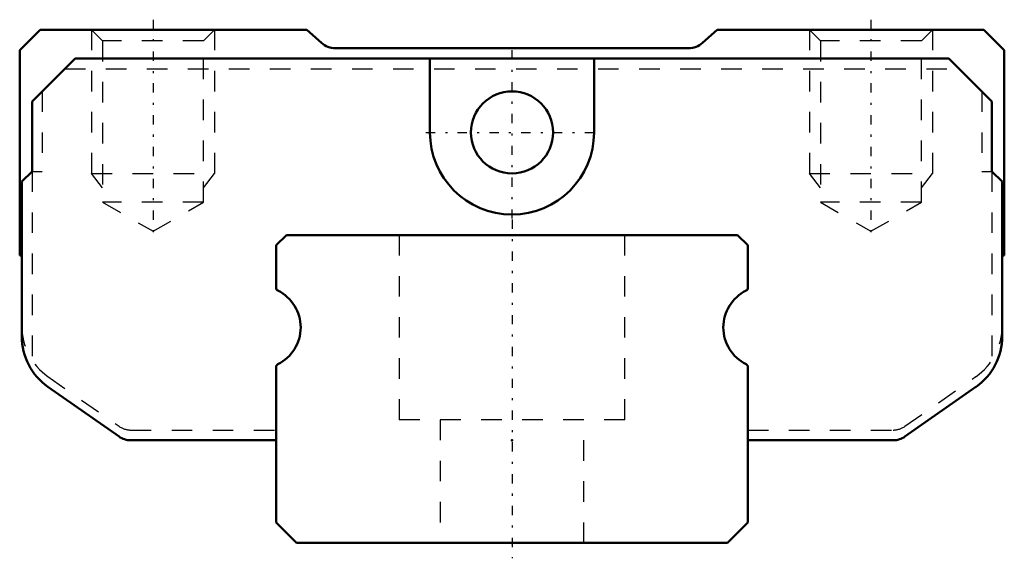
# Model space of a CAD drawing. Header units: millimetres. Extents: x -24 to 24, y -0.8 to 25.5.
import ezdxf

# ---------------------------------------------------------------- set-up
doc = ezdxf.new("R2010")
doc.units = ezdxf.units.MM
doc.linetypes.add('Center', pattern=[1.5, 0.45, -0.5, 0.05, -0.5])
doc.linetypes.add('Dashed', pattern=[2, 1, -1])
for name, color, linetype, lineweight in [('2d ConnectionPoints', 7, 'Continuous', 50), ('AM_0', 7, 'Continuous', 50), ('AM_5', 3, 'Continuous', 25), ('AM_7', 7, 'Center', 25), ('AM_9', 6, 'Dashed', 25)]:
    doc.layers.add(name, color=color, linetype=linetype, lineweight=lineweight)

# ---------------------------------------------------------------- blocks, each defined once
blk = doc.blocks.new('1_SRS25MSS1_Slider_0_in_SRS25MSS220LMG200W00001_2')
at = {"layer": 'AM_0'}
for p, q in [((-23, 25), (-24, 24)), ((-10, 25), (-23, 25)), ((-9.285, 24.357), (-10, 25)), ((10, 25), (9.285, 24.357)), ((23, 25), (10, 25)), ((24, 24), (23, 25)), ((-24, 24), (-24, 14)), ((8.616, 24.1), (-8.616, 24.1)), ((24, 14), (24, 24)), ((-21.3, 23.6), (-23.4, 21.5)), ((21.3, 23.6), (-21.3, 23.6)), ((-4, 23.6), (-4, 20)), ((4, 20), (4, 23.6)), ((23.4, 21.5), (21.3, 23.6)), ((-23.4, 21.5), (-23.4, 18.1)), ((23.4, 18.1), (23.4, 21.5)), ((-23.4, 18.1), (-23.9, 17.6)), ((23.9, 17.6), (23.4, 18.1)), ((-23.9, 17.6), (-23.9, 10.062)), ((23.9, 10.062), (23.9, 17.6)), ((-24, 14), (-23.9, 14)), ((23.9, 14), (24, 14)), ((-22.62, 7.604), (-19.158, 5.181)), ((19.158, 5.181), (22.62, 7.604)), ((-18.585, 5), (-11.5, 5)), ((11.5, 5), (18.585, 5))]:
    blk.add_line(p, q, dxfattribs=at)
blk.add_circle((0, 20), 2, dxfattribs=at)
for centre, radius, start, end in [((-8.616, 25.1), 1, 228.0128, 270), ((8.616, 25.1), 1, 270, 311.9872), ((0, 20), 4, 180, 0), ((-20.9, 10.062), 3, 180, 235.008), ((20.9, 10.062), 3, 304.992, 360), ((-18.585, 6), 1, 235.008, 270), ((18.585, 6), 1, 270, 304.992)]:
    blk.add_arc(centre, radius, start, end, dxfattribs=at)
at = {"layer": 'AM_5', "linetype": 'Dashed'}
for p, q in [((-20.5, 25), (-20.5, 18)), ((-14.5, 25), (-14.5, 18)), ((14.5, 25), (14.5, 18)), ((20.5, 25), (20.5, 18)), ((-19.959, 17.3), (-20.5, 18)), ((-20.5, 18), (-14.5, 18)), ((-15.041, 17.3), (-14.5, 18)), ((15.042, 17.3), (14.5, 18)), ((14.5, 18), (20.5, 18)), ((19.959, 17.3), (20.5, 18))]:
    blk.add_line(p, q, dxfattribs=at)
at = {"layer": 'AM_7'}
for p, q in [((-17.5, 25.491), (-17.5, 14.69)), ((17.5, 25.491), (17.5, 14.69)), ((0, 15.8), (0, 24.2)), ((-4.2, 20), (4.2, 20))]:
    blk.add_line(p, q, dxfattribs=at)
at = {"layer": 'AM_9'}
for p, q in [((-20.5, 25), (-19.959, 24.459)), ((-15.041, 24.459), (-14.5, 25)), ((14.5, 25), (15.042, 24.459)), ((19.959, 24.459), (20.5, 25)), ((-19.959, 24.459), (-19.959, 16.6)), ((-15.041, 24.459), (-19.959, 24.459)), ((-15.041, 16.6), (-15.041, 24.459)), ((15.042, 24.459), (15.042, 16.6)), ((19.959, 24.459), (15.042, 24.459)), ((19.959, 16.6), (19.959, 24.459)), ((-21.8, 23.1), (21.8, 23.1)), ((-22.9, 22), (-22.9, 18.1)), ((22.9, 22), (22.9, 18.1)), ((-23.4, 18.1), (-22.9, 18.1)), ((-23.4, 18.1), (-23.4, 8.404)), ((22.9, 18.1), (23.4, 18.1)), ((23.4, 18.1), (23.4, 8.404)), ((-19.959, 16.6), (-17.5, 15.181)), ((-15.041, 16.6), (-19.959, 16.6)), ((-17.5, 15.181), (-15.041, 16.6)), ((15.042, 16.6), (17.5, 15.181)), ((19.959, 16.6), (15.042, 16.6)), ((17.5, 15.181), (19.959, 16.6)), ((-22.62, 8.104), (-19.158, 5.681)), ((19.158, 5.681), (22.62, 8.104)), ((-18.585, 5.5), (-11.5, 5.5)), ((11.5, 5.5), (18.585, 5.5))]:
    blk.add_line(p, q, dxfattribs=at)
for centre, radius, start, end in [((-20.9, 10.562), 3, 180, 235.008), ((20.9, 10.562), 3, 304.992, 360), ((-18.585, 6.5), 1, 235.008, 270), ((18.585, 6.5), 1, 270, 304.992)]:
    blk.add_arc(centre, radius, start, end, dxfattribs=at)
blk = doc.blocks.new('2_SRS25M22020_Track_0_in_SRS25MSS220LMG200W00001_2')
at = {"layer": 'AM_0'}
for p, q in [((-11, 15), (-11.5, 14.5)), ((11, 15), (-11, 15)), ((11.5, 14.5), (11, 15)), ((-11.5, 14.5), (-11.5, 12.429)), ((11.5, 12.429), (11.5, 14.5)), ((-11.5, 8.571), (-11.5, 1)), ((11.5, 1), (11.5, 8.571)), ((-11.5, 1), (-10.5, 0)), ((10.5, 0), (11.5, 1)), ((-10.5, 0), (10.5, 0))]:
    blk.add_line(p, q, dxfattribs=at)
for centre, radius, start, end in [((-11.35, 12.429), 0.15, 180, 243.7774), ((-12.3, 10.5), 2, 296.2226, 63.7774), ((12.3, 10.5), 2, 116.2226, 243.7774), ((11.35, 12.429), 0.15, 296.2226, 0), ((-11.35, 8.571), 0.15, 116.2226, 180), ((11.35, 8.571), 0.15, 360, 63.7774)]:
    blk.add_arc(centre, radius, start, end, dxfattribs=at)
at = {"layer": 'AM_7'}
blk.add_line((0, 15.75), (0, -0.75), dxfattribs=at)
at = {"layer": 'AM_9'}
for p, q in [((-5.5, 15), (-5.5, 6)), ((5.5, 6), (5.5, 15)), ((5.5, 6), (-5.5, 6)), ((-3.5, 6), (-3.5, 0)), ((3.5, 0), (3.5, 6))]:
    blk.add_line(p, q, dxfattribs=at)

msp = doc.modelspace()

# ---------------------------------------------------------------- linework, layer by layer
at = {"layer": '2d ConnectionPoints'}
for p in [(0, 5), (0, 0), (0, 0)]:
    msp.add_point(p, dxfattribs=at)

# ---------------------------------------------------------------- block references
for name in ['1_SRS25MSS1_Slider_0_in_SRS25MSS220LMG200W00001_2', '2_SRS25M22020_Track_0_in_SRS25MSS220LMG200W00001_2']:
    msp.add_blockref(name, (0, 0))

doc.saveas('drawing.dxf')
